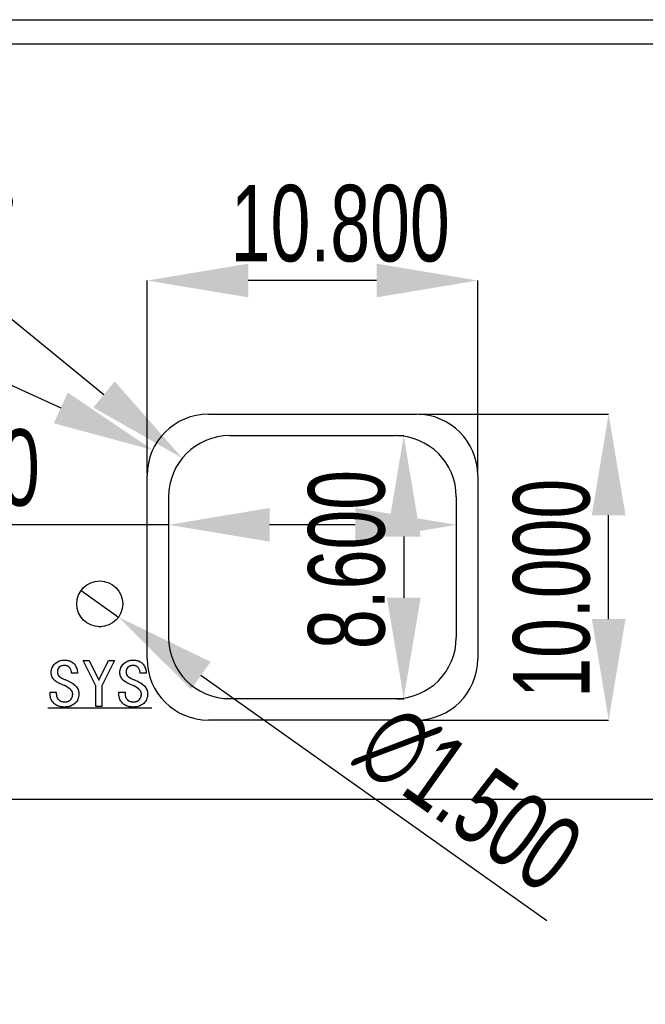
# Model space of a CAD drawing. Header units: millimetres. Extents: x 1648 to 1862, y 2200 to 2497.
# Tile 4 of 20: x 1728 to 1748, y 2264 to 2296. Entities that reach past the tile are written whole.
import ezdxf

# ---------------------------------------------------------------- set-up
doc = ezdxf.new("R2010")
doc.units = ezdxf.units.MM
doc.linetypes.add('CENTERX2', pattern=[20.32, 12.7, -2.54, 2.54, -2.54])
doc.styles.add('SLDTEXTSTYLE1', font='TXT', dxfattribs={"width": 0.7})
doc.dimstyles.new('SLDDIMSTYLE1', dxfattribs={"dimtxt": 2.5, "dimasz": 3.302, "dimexe": 0, "dimexo": 0.0625, "dimtad": 1, "dimdec": 3, "dimrnd": 1e-09, "dimzin": 4, "dimdsep": 46, "dimtxsty": 'SLDTEXTSTYLE1', "dimsah": 1, "dimcen": 0.09, "dimadec": 0, "dimazin": 1, "dimtfac": 1, "dimtdec": 3, "dimtofl": 0, "dimtmove": 0, "dimatfit": 3, "dimfxl": 1, "dimfrac": 2, "dimtolj": 1, "dimtzin": 12, "dimarcsym": 0})
doc.dimstyles.new('SLDDIMSTYLE12', dxfattribs={"dimtxt": 2.5, "dimasz": 3.302, "dimexe": 0, "dimexo": 0.0625, "dimtad": 1, "dimdec": 3, "dimrnd": 1e-09, "dimzin": 4, "dimdsep": 46, "dimtxsty": 'SLDTEXTSTYLE1', "dimblk1": 'NONE', "dimsah": 1, "dimcen": 0, "dimadec": 0, "dimazin": 1, "dimtfac": 1, "dimtdec": 3, "dimtmove": 0, "dimatfit": 3, "dimldrblk": 'NONE', "dimfxl": 1, "dimfrac": 2, "dimtolj": 1, "dimtzin": 12, "dimarcsym": 0})
doc.dimstyles.new('SLDDIMSTYLE2', dxfattribs={"dimtxt": 2.5, "dimasz": 3.302, "dimexe": 0, "dimexo": 0.0625, "dimtad": 1, "dimdec": 3, "dimrnd": 1e-09, "dimzin": 4, "dimdsep": 46, "dimtxsty": 'SLDTEXTSTYLE1', "dimsah": 1, "dimcen": 0.09, "dimadec": 0, "dimazin": 1, "dimtfac": 1, "dimtdec": 3, "dimtmove": 0, "dimatfit": 0, "dimfxl": 1, "dimfrac": 2, "dimtolj": 1, "dimtzin": 12, "dimarcsym": 0})
doc.dimstyles.new('SLDDIMSTYLE5', dxfattribs={"dimtxt": 2.5, "dimasz": 3.302, "dimexe": 0, "dimexo": 0.0625, "dimtad": 1, "dimdec": 3, "dimrnd": 1e-09, "dimzin": 4, "dimdsep": 46, "dimtxsty": 'SLDTEXTSTYLE1', "dimsah": 1, "dimcen": 0, "dimadec": 0, "dimazin": 1, "dimtfac": 1, "dimtdec": 3, "dimtofl": 0, "dimtmove": 0, "dimatfit": 3, "dimfxl": 1, "dimfrac": 2, "dimtolj": 1, "dimtzin": 12, "dimarcsym": 0})

# ---------------------------------------------------------------- blocks, each defined once
blk = doc.blocks.new('*D124')
at = {"color": 0, "linetype": 'Continuous', "lineweight": -2, "transparency": 16777216}
for p, q in [((1740.703, 2282.862), (1746.92, 2282.862)), ((1746.92, 2276.164), (1746.92, 2279.56)), ((1740.703, 2272.862), (1746.92, 2272.862))]:
    blk.add_line(p, q, dxfattribs=at)
at = {"color": 0, "linetype": 'Continuous', "transparency": 16777216}
for points in [[(1746.37, 2279.56), (1747.471, 2279.56), (1746.92, 2282.862)], [(1746.37, 2276.164), (1747.471, 2276.164), (1746.92, 2272.862)]]:
    blk.add_solid(points, dxfattribs=at)
at = {"layer": 'Defpoints', "color": 0, "linetype": 'Continuous', "transparency": 16777216}
for p in [(1740.641, 2282.862), (1746.92, 2282.862), (1740.641, 2272.862)]:
    blk.add_point(p, dxfattribs=at)
at = {"color": 0, "linetype": 'Continuous', "lineweight": 18, "transparency": 16777216, "insert": (1743.795, 2277.171), "char_height": 2.5, "attachment_point": 2, "rotation": 90, "style": 'SLDTEXTSTYLE1'}
blk.add_mtext('\\A1;10.000', dxfattribs=at)
blk = doc.blocks.new('*D125')
at = {"color": 0, "linetype": 'Continuous', "lineweight": -2, "transparency": 16777216}
for p, q in [((1731.841, 2280.925), (1731.841, 2287.234)), ((1739.339, 2287.234), (1735.143, 2287.234)), ((1742.641, 2280.925), (1742.641, 2287.234))]:
    blk.add_line(p, q, dxfattribs=at)
at = {"color": 0, "linetype": 'Continuous', "transparency": 16777216}
for points in [[(1735.143, 2287.785), (1735.143, 2286.684), (1731.841, 2287.234)], [(1739.339, 2287.785), (1739.339, 2286.684), (1742.641, 2287.234)]]:
    blk.add_solid(points, dxfattribs=at)
at = {"layer": 'Defpoints', "color": 0, "linetype": 'Continuous', "transparency": 16777216}
for p in [(1731.841, 2287.234), (1731.841, 2280.862), (1742.641, 2280.862)]:
    blk.add_point(p, dxfattribs=at)
at = {"color": 0, "linetype": 'Continuous', "lineweight": 18, "transparency": 16777216, "insert": (1738.149, 2290.359), "char_height": 2.5, "attachment_point": 2, "style": 'SLDTEXTSTYLE1'}
blk.add_mtext('\\A1;10.800', dxfattribs=at)
blk = doc.blocks.new('*D126')
at = {"color": 0, "linetype": 'Continuous', "lineweight": -2, "transparency": 16777216}
for p, q in [((1740.003, 2282.162), (1740.224, 2282.162)), ((1740.224, 2278.86), (1740.224, 2276.864)), ((1740.003, 2273.562), (1740.224, 2273.562))]:
    blk.add_line(p, q, dxfattribs=at)
at = {"color": 0, "linetype": 'Continuous', "transparency": 16777216}
for points in [[(1739.674, 2278.86), (1740.775, 2278.86), (1740.224, 2282.162)], [(1739.674, 2276.864), (1740.775, 2276.864), (1740.224, 2273.562)]]:
    blk.add_solid(points, dxfattribs=at)
at = {"layer": 'Defpoints', "color": 0, "linetype": 'Continuous', "transparency": 16777216}
for p in [(1739.941, 2282.162), (1739.941, 2273.562), (1740.224, 2273.562)]:
    blk.add_point(p, dxfattribs=at)
at = {"color": 0, "linetype": 'Continuous', "lineweight": 18, "transparency": 16777216, "insert": (1737.099, 2278.111), "char_height": 2.5, "attachment_point": 2, "rotation": 90, "style": 'SLDTEXTSTYLE1'}
blk.add_mtext('\\A1;8.600', dxfattribs=at)
blk = doc.blocks.new('*D127')
at = {"color": 0, "linetype": 'Continuous', "lineweight": -2, "transparency": 16777216}
for p, q in [((1732.541, 2280.1), (1732.541, 2279.246)), ((1741.941, 2280.1), (1741.941, 2279.246)), ((1732.541, 2279.246), (1721.572, 2279.246)), ((1738.639, 2279.246), (1735.843, 2279.246))]:
    blk.add_line(p, q, dxfattribs=at)
at = {"color": 0, "linetype": 'Continuous', "transparency": 16777216}
for points in [[(1735.843, 2279.797), (1735.843, 2278.696), (1732.541, 2279.246)], [(1738.639, 2279.797), (1738.639, 2278.696), (1741.941, 2279.246)]]:
    blk.add_solid(points, dxfattribs=at)
at = {"layer": 'Defpoints', "color": 0, "linetype": 'Continuous', "transparency": 16777216}
for p in [(1732.541, 2280.162), (1741.941, 2280.162), (1732.541, 2279.246)]:
    blk.add_point(p, dxfattribs=at)
at = {"color": 0, "linetype": 'Continuous', "lineweight": 18, "transparency": 16777216, "insert": (1725.405, 2282.371), "char_height": 2.5, "attachment_point": 2, "style": 'SLDTEXTSTYLE1'}
blk.add_mtext('\\A1;9.400', dxfattribs=at)
blk = doc.blocks.new('*D129')
at = {"color": 0, "linetype": 'Continuous', "lineweight": -2, "transparency": 16777216}
for p, q in [((1729.679, 2277.096), (1730.902, 2276.228)), ((1744.897, 2266.3), (1733.596, 2274.318))]:
    blk.add_line(p, q, dxfattribs=at)
at = {"color": 0, "linetype": 'Continuous', "transparency": 16777216}
blk.add_solid([(1733.914, 2274.767), (1733.277, 2273.869), (1730.902, 2276.228)], dxfattribs=at)
at = {"layer": 'Defpoints', "color": 0, "linetype": 'Continuous', "transparency": 16777216}
for p in [(1729.679, 2277.096), (1730.902, 2276.228)]:
    blk.add_point(p, dxfattribs=at)
at = {"color": 0, "linetype": 'Continuous', "lineweight": 18, "transparency": 16777216, "insert": (1740.011, 2273.598), "char_height": 2.5, "attachment_point": 1, "rotation": 324.6481, "style": 'SLDTEXTSTYLE1'}
blk.add_mtext('\\A1;∅1.500', dxfattribs=at)
blk = doc.blocks.new('_None')
blk = doc.blocks.new('*D130')
at = {"color": 0, "linetype": 'Continuous', "lineweight": -2, "transparency": 16777216}
blk.add_line((1711.774, 2290.957), (1729.019, 2283.068), dxfattribs=at)
at = {"color": 0, "linetype": 'Continuous', "transparency": 16777216}
blk.add_solid([(1729.248, 2283.568), (1728.79, 2282.567), (1732.022, 2281.694)], dxfattribs=at)
at = {"layer": 'Defpoints', "color": 0, "linetype": 'Continuous', "transparency": 16777216}
for p in [(1732.022, 2281.694), (1733.841, 2280.862)]:
    blk.add_point(p, dxfattribs=at)
at = {"color": 0, "linetype": 'Continuous', "lineweight": 18, "transparency": 16777216, "insert": (1713.642, 2293.539), "char_height": 2.5, "attachment_point": 1, "rotation": 335.4169, "style": 'SLDTEXTSTYLE1'}
blk.add_mtext('\\A1;R2.000', dxfattribs=at)
blk = doc.blocks.new('*D131')
at = {"color": 0, "linetype": 'Continuous', "lineweight": -2, "transparency": 16777216}
blk.add_line((1719.471, 2292.432), (1730.429, 2283.51), dxfattribs=at)
at = {"color": 0, "linetype": 'Continuous', "transparency": 16777216}
blk.add_solid([(1730.777, 2283.937), (1730.082, 2283.083), (1732.99, 2281.425)], dxfattribs=at)
at = {"layer": 'Defpoints', "color": 0, "linetype": 'Continuous', "transparency": 16777216}
for p in [(1732.99, 2281.425), (1734.541, 2280.162)]:
    blk.add_point(p, dxfattribs=at)
at = {"color": 0, "linetype": 'Continuous', "lineweight": 18, "transparency": 16777216, "insert": (1721.929, 2294.461), "char_height": 2.5, "attachment_point": 1, "rotation": 320.8466, "style": 'SLDTEXTSTYLE1'}
blk.add_mtext('\\A1;R2.000', dxfattribs=at)

msp = doc.modelspace()

# ---------------------------------------------------------------- linework, layer by layer
at = {"color": 0, "linetype": 'Continuous', "lineweight": 25}
for p, q in [((1662.2449, 2295.7622), (1749.845, 2295.7622)), ((1749.845, 2294.9622), (1662.2449, 2294.9622)), ((1733.8408, 2282.8622), (1740.6408, 2282.8622)), ((1734.5408, 2282.1622), (1739.9408, 2282.1622)), ((1731.8408, 2274.8622), (1731.8408, 2280.8622)), ((1742.6408, 2280.8622), (1742.6408, 2274.8622)), ((1732.5408, 2280.1622), (1732.5408, 2275.5622)), ((1741.9408, 2280.1622), (1741.9408, 2275.5622)), ((1729.7487, 2274.806), (1729.9504, 2274.806)), ((1730.161, 2273.9815), (1729.7487, 2274.806)), ((1729.9504, 2274.806), (1730.2574, 2274.1657)), ((1730.2662, 2274.1657), (1730.5732, 2274.806)), ((1730.775, 2274.806), (1730.3627, 2273.9815)), ((1730.5732, 2274.806), (1730.775, 2274.806)), ((1729.5645, 2274.3937), (1729.3627, 2274.3937)), ((1730.2574, 2274.1657), (1730.2662, 2274.1657)), ((1731.8101, 2274.3937), (1731.6083, 2274.3937)), ((1730.161, 2273.306), (1730.161, 2273.9815)), ((1730.3627, 2273.9815), (1730.3627, 2273.306)), ((1728.6697, 2273.7797), (1728.8715, 2273.7797)), ((1728.6697, 2273.7183), (1728.6697, 2273.7797)), ((1728.8715, 2273.7797), (1728.8715, 2273.7271)), ((1730.9153, 2273.7797), (1731.1171, 2273.7797)), ((1730.9153, 2273.7183), (1730.9153, 2273.7797)), ((1731.1171, 2273.7797), (1731.1171, 2273.7271)), ((1734.5408, 2273.5622), (1739.9408, 2273.5622)), ((1730.3627, 2273.306), (1730.161, 2273.306)), ((1740.6408, 2272.8622), (1733.8408, 2272.8622)), ((1749.845, 2270.2622), (1662.2449, 2270.2622))]:
    msp.add_line(p, q, dxfattribs=at)
at = {"color": 0, "linetype": 'CENTERX2'}
msp.add_line((1728.5908, 2273.2622), (1731.9908, 2273.2622), dxfattribs=at)
at = {"color": 0, "linetype": 'Continuous', "flags": 128}
for points in [[(1729.6083, 2273.7271), (1729.6064, 2273.678), (1729.6005, 2273.6316), (1729.5905, 2273.5874), (1729.5765, 2273.5461), (1729.5586, 2273.5074), (1729.5368, 2273.4714), (1729.5109, 2273.4376), (1729.481, 2273.4067), (1729.4478, 2273.3791), (1729.4118, 2273.3551), (1729.3728, 2273.3346), (1729.3309, 2273.318), (1729.286, 2273.305), (1729.2386, 2273.2959), (1729.1879, 2273.2904), (1729.1346, 2273.2885), (1729.1346, 2273.2885), (1729.0814, 2273.2904), (1729.031, 2273.2963), (1728.9839, 2273.3057), (1728.9394, 2273.3193), (1728.8981, 2273.3366), (1728.8601, 2273.3577), (1728.8247, 2273.3824), (1728.7925, 2273.4113), (1728.7636, 2273.4428), (1728.7389, 2273.4766), (1728.7178, 2273.512), (1728.7006, 2273.5494), (1728.6869, 2273.5887), (1728.6775, 2273.6299), (1728.6717, 2273.6731), (1728.6697, 2273.7183), (1728.6697, 2273.7183), (1728.6697, 2273.7797), (1728.6697, 2273.7797), (1728.8715, 2273.7797), (1728.8715, 2273.7797), (1728.8715, 2273.7271), (1728.8715, 2273.7271), (1728.8728, 2273.6952), (1728.8764, 2273.665), (1728.8825, 2273.6371), (1728.8913, 2273.6108), (1728.9023, 2273.5867), (1728.916, 2273.5643), (1728.9319, 2273.5438), (1728.9504, 2273.5253), (1728.9917, 2273.4948), (1729.0359, 2273.4727), (1729.0836, 2273.4597), (1729.1346, 2273.4551), (1729.1346, 2273.4551), (1729.1684, 2273.4564), (1729.2003, 2273.4597), (1729.2295, 2273.4655), (1729.2565, 2273.4737), (1729.2808, 2273.4841), (1729.3033, 2273.4971), (1729.3231, 2273.512), (1729.3406, 2273.5295), (1729.3695, 2273.5689), (1729.39, 2273.6121), (1729.4023, 2273.6588), (1729.4066, 2273.7095), (1729.4066, 2273.7095), (1729.4053, 2273.7313), (1729.4017, 2273.7524), (1729.3955, 2273.7735), (1729.3867, 2273.794), (1729.3757, 2273.8138), (1729.3621, 2273.8336), (1729.3461, 2273.8528), (1729.3276, 2273.8716), (1729.2838, 2273.908), (1729.2311, 2273.9431), (1729.1697, 2273.9763), (1729.0995, 2274.0078), (1729.0995, 2274.0078), (1729.0489, 2274.0279), (1729.0018, 2274.0484), (1728.9582, 2274.0695), (1728.9186, 2274.0913), (1728.8825, 2274.1134), (1728.8504, 2274.1361), (1728.8218, 2274.1595), (1728.7968, 2274.1832), (1728.7753, 2274.2079), (1728.7565, 2274.2336), (1728.7409, 2274.2605), (1728.7279, 2274.2885), (1728.7178, 2274.3174), (1728.7107, 2274.3476), (1728.7061, 2274.3788), (1728.7048, 2274.4113), (1728.7048, 2274.4113), (1728.7068, 2274.4561), (1728.7126, 2274.499), (1728.7227, 2274.5396), (1728.7366, 2274.578), (1728.7545, 2274.614), (1728.7763, 2274.6481), (1728.802, 2274.68), (1728.8318, 2274.7095), (1728.8643, 2274.7362), (1728.8984, 2274.7596), (1728.9342, 2274.7791), (1728.9712, 2274.795), (1729.0099, 2274.8076), (1729.0498, 2274.8164), (1729.0914, 2274.8219), (1729.1346, 2274.8236), (1729.1346, 2274.8236), (1729.1895, 2274.8213), (1729.2409, 2274.8151), (1729.2877, 2274.8044), (1729.3309, 2274.7895), (1729.3699, 2274.7703), (1729.4053, 2274.7469), (1729.4361, 2274.7193), (1729.4634, 2274.6874), (1729.4871, 2274.653), (1729.5076, 2274.6182), (1729.5251, 2274.5825), (1729.5391, 2274.5461), (1729.5502, 2274.5091), (1729.5583, 2274.4714), (1729.5628, 2274.4327), (1729.5645, 2274.3937), (1729.5645, 2274.3937), (1729.3627, 2274.3937), (1729.3627, 2274.3937), (1729.3627, 2274.4408), (1729.3539, 2274.486), (1729.3364, 2274.5286), (1729.3101, 2274.5692), (1729.2938, 2274.5877), (1729.276, 2274.6036), (1729.2565, 2274.6173), (1729.2357, 2274.6283), (1729.2126, 2274.6371), (1729.1882, 2274.6433), (1729.1623, 2274.6468), (1729.1346, 2274.6481), (1729.1346, 2274.6481), (1729.0846, 2274.6446), (1729.0404, 2274.6338), (1729.0014, 2274.616), (1728.968, 2274.5909), (1728.941, 2274.5601), (1728.9218, 2274.5243), (1728.9105, 2274.4834), (1728.9066, 2274.4376), (1728.9066, 2274.4376), (1728.9095, 2274.3996), (1728.9186, 2274.3642), (1728.9335, 2274.3314), (1728.9546, 2274.3015), (1728.9693, 2274.2869), (1728.9884, 2274.2716), (1729.0125, 2274.2557), (1729.0414, 2274.2391), (1729.0752, 2274.2219), (1729.1135, 2274.2037), (1729.1567, 2274.1852), (1729.2048, 2274.1657), (1729.2048, 2274.1657), (1729.2516, 2274.1455), (1729.2958, 2274.1244), (1729.3374, 2274.102), (1729.376, 2274.0789), (1729.4118, 2274.0549), (1729.4449, 2274.0299), (1729.4754, 2274.0039), (1729.5031, 2273.9769), (1729.5277, 2273.949), (1729.5492, 2273.9204), (1729.5671, 2273.8905), (1729.582, 2273.8596), (1729.5934, 2273.8281), (1729.6018, 2273.7953), (1729.6067, 2273.7618), (1729.6083, 2273.7271)], [(1730.7749, 2274.806), (1730.3627, 2273.9815), (1730.3627, 2273.9815), (1730.3627, 2273.306), (1730.3627, 2273.306), (1730.161, 2273.306), (1730.161, 2273.306), (1730.161, 2273.9815), (1730.161, 2273.9815), (1729.7487, 2274.806), (1729.7487, 2274.806), (1729.9504, 2274.806), (1729.9504, 2274.806), (1730.2574, 2274.1657), (1730.2574, 2274.1657), (1730.2662, 2274.1657), (1730.2662, 2274.1657), (1730.5732, 2274.806), (1730.5732, 2274.806), (1730.775, 2274.806)], [(1731.8539, 2273.7271), (1731.852, 2273.678), (1731.8461, 2273.6316), (1731.8361, 2273.5874), (1731.8221, 2273.5461), (1731.8042, 2273.5074), (1731.7825, 2273.4714), (1731.7565, 2273.4376), (1731.7266, 2273.4067), (1731.6934, 2273.3791), (1731.6574, 2273.3551), (1731.6184, 2273.3346), (1731.5765, 2273.318), (1731.5316, 2273.305), (1731.4842, 2273.2959), (1731.4335, 2273.2904), (1731.3802, 2273.2885), (1731.3802, 2273.2885), (1731.327, 2273.2904), (1731.2766, 2273.2963), (1731.2295, 2273.3057), (1731.185, 2273.3193), (1731.1437, 2273.3366), (1731.1057, 2273.3577), (1731.0703, 2273.3824), (1731.0381, 2273.4113), (1731.0092, 2273.4428), (1730.9845, 2273.4766), (1730.9634, 2273.512), (1730.9462, 2273.5494), (1730.9326, 2273.5887), (1730.9231, 2273.6299), (1730.9173, 2273.6731), (1730.9153, 2273.7183), (1730.9153, 2273.7183), (1730.9153, 2273.7797), (1730.9153, 2273.7797), (1731.1171, 2273.7797), (1731.1171, 2273.7797), (1731.1171, 2273.7271), (1731.1171, 2273.7271), (1731.1184, 2273.6952), (1731.122, 2273.665), (1731.1281, 2273.6371), (1731.1369, 2273.6108), (1731.148, 2273.5867), (1731.1616, 2273.5643), (1731.1775, 2273.5438), (1731.196, 2273.5253), (1731.2373, 2273.4948), (1731.2815, 2273.4727), (1731.3292, 2273.4597), (1731.3802, 2273.4551), (1731.3802, 2273.4551), (1731.414, 2273.4564), (1731.4459, 2273.4597), (1731.4751, 2273.4655), (1731.5021, 2273.4737), (1731.5264, 2273.4841), (1731.5489, 2273.4971), (1731.5687, 2273.512), (1731.5862, 2273.5295), (1731.6151, 2273.5689), (1731.6356, 2273.6121), (1731.648, 2273.6588), (1731.6522, 2273.7095), (1731.6522, 2273.7095), (1731.6509, 2273.7313), (1731.6473, 2273.7524), (1731.6411, 2273.7735), (1731.6324, 2273.794), (1731.6213, 2273.8138), (1731.6077, 2273.8336), (1731.5918, 2273.8528), (1731.5732, 2273.8716), (1731.5294, 2273.908), (1731.4767, 2273.9431), (1731.4153, 2273.9763), (1731.3452, 2274.0078), (1731.3452, 2274.0078), (1731.2945, 2274.0279), (1731.2474, 2274.0484), (1731.2038, 2274.0695), (1731.1642, 2274.0913), (1731.1281, 2274.1134), (1731.096, 2274.1361), (1731.0674, 2274.1595), (1731.0424, 2274.1832), (1731.0209, 2274.2079), (1731.0021, 2274.2336), (1730.9865, 2274.2605), (1730.9735, 2274.2885), (1730.9634, 2274.3174), (1730.9563, 2274.3476), (1730.9517, 2274.3788), (1730.9504, 2274.4113), (1730.9504, 2274.4113), (1730.9524, 2274.4561), (1730.9582, 2274.499), (1730.9683, 2274.5396), (1730.9823, 2274.578), (1731.0001, 2274.614), (1731.0219, 2274.6481), (1731.0476, 2274.68), (1731.0775, 2274.7095), (1731.1099, 2274.7362), (1731.1441, 2274.7596), (1731.1798, 2274.7791), (1731.2168, 2274.795), (1731.2555, 2274.8076), (1731.2955, 2274.8164), (1731.337, 2274.8219), (1731.3802, 2274.8236), (1731.3802, 2274.8236), (1731.4352, 2274.8213), (1731.4865, 2274.8151), (1731.5333, 2274.8044), (1731.5765, 2274.7895), (1731.6155, 2274.7703), (1731.6509, 2274.7469), (1731.6817, 2274.7193), (1731.709, 2274.6874), (1731.7328, 2274.653), (1731.7532, 2274.6182), (1731.7708, 2274.5825), (1731.7847, 2274.5461), (1731.7958, 2274.5091), (1731.8039, 2274.4714), (1731.8084, 2274.4327), (1731.8101, 2274.3937), (1731.8101, 2274.3937), (1731.6083, 2274.3937), (1731.6083, 2274.3937), (1731.6083, 2274.4408), (1731.5995, 2274.486), (1731.582, 2274.5286), (1731.5557, 2274.5692), (1731.5394, 2274.5877), (1731.5216, 2274.6036), (1731.5021, 2274.6173), (1731.4813, 2274.6283), (1731.4582, 2274.6371), (1731.4339, 2274.6433), (1731.4079, 2274.6468), (1731.3802, 2274.6481), (1731.3802, 2274.6481), (1731.3302, 2274.6446), (1731.286, 2274.6338), (1731.247, 2274.616), (1731.2136, 2274.5909), (1731.1866, 2274.5601), (1731.1674, 2274.5243), (1731.1561, 2274.4834), (1731.1522, 2274.4376), (1731.1522, 2274.4376), (1731.1551, 2274.3996), (1731.1642, 2274.3642), (1731.1791, 2274.3314), (1731.2003, 2274.3015), (1731.2149, 2274.2869), (1731.2341, 2274.2716), (1731.2581, 2274.2557), (1731.287, 2274.2391), (1731.3208, 2274.2219), (1731.3591, 2274.2037), (1731.4023, 2274.1852), (1731.4504, 2274.1657), (1731.4504, 2274.1657), (1731.4972, 2274.1455), (1731.5414, 2274.1244), (1731.583, 2274.102), (1731.6216, 2274.0789), (1731.6574, 2274.0549), (1731.6905, 2274.0299), (1731.7211, 2274.0039), (1731.7487, 2273.9769), (1731.7734, 2273.949), (1731.7948, 2273.9204), (1731.8127, 2273.8905), (1731.8276, 2273.8596), (1731.839, 2273.8281), (1731.8474, 2273.7953), (1731.8523, 2273.7618), (1731.8539, 2273.7271)]]:
    msp.add_lwpolyline(points, dxfattribs=at)
at = {"color": 0, "linetype": 'Continuous', "lineweight": 25}
msp.add_circle((1730.2908, 2276.6622), 0.75, dxfattribs=at)
for centre, start, end in [((1733.8408, 2280.8622), 90, 180), ((1740.6408, 2280.8622), 0, 90), ((1734.5408, 2280.1622), 90, 180), ((1739.9408, 2280.1622), 0, 90), ((1734.5408, 2275.5622), 180, 270), ((1739.9408, 2275.5622), 270, 0), ((1733.8408, 2274.8622), 180, 270), ((1740.6408, 2274.8622), 270, 0)]:
    msp.add_arc(centre, 2, start, end, dxfattribs=at)
for points, knots in [([(1728.7048, 2274.4113), (1728.7052, 2274.4262), (1728.7059, 2274.4556), (1728.7118, 2274.4987), (1728.7219, 2274.5395), (1728.7359, 2274.5781), (1728.7539, 2274.6144), (1728.7758, 2274.6487), (1728.8016, 2274.6808), (1728.8314, 2274.71), (1728.8638, 2274.7365), (1728.8979, 2274.7601), (1728.9338, 2274.7796), (1728.9711, 2274.7955), (1729.0098, 2274.8084), (1729.0501, 2274.8169), (1729.0918, 2274.8229), (1729.1202, 2274.8233), (1729.1346, 2274.8236)], [0, 0, 0, 0, 0.0674189, 0.1324419, 0.1953004, 0.2565988, 0.3170619, 0.377855, 0.4392932, 0.5024522, 0.5655716, 0.6277115, 0.688868, 0.7494314, 0.8105528, 0.8720162, 0.9350393, 1, 1, 1, 1]), ([(1729.1346, 2274.8236), (1729.153, 2274.8231), (1729.1885, 2274.8222), (1729.2398, 2274.8162), (1729.2871, 2274.8054), (1729.3305, 2274.7906), (1729.37, 2274.7712), (1729.4057, 2274.748), (1729.4369, 2274.7198), (1729.464, 2274.6879), (1729.4872, 2274.6536), (1729.508, 2274.6186), (1729.5256, 2274.583), (1729.5395, 2274.5464), (1729.5506, 2274.5092), (1729.559, 2274.4714), (1729.5634, 2274.4327), (1729.5641, 2274.4067), (1729.5645, 2274.3937)], [0, 0, 0, 0, 0.08014129, 0.15554143, 0.22553765, 0.292216, 0.35557281, 0.4174671, 0.47786531, 0.53902073, 0.60000153, 0.65883324, 0.7168929, 0.77373539, 0.83009998, 0.886323, 0.94309436, 1, 1, 1, 1]), ([(1730.9504, 2274.4113), (1730.9508, 2274.4262), (1730.9515, 2274.4556), (1730.9574, 2274.4987), (1730.9675, 2274.5395), (1730.9815, 2274.5781), (1730.9995, 2274.6144), (1731.0214, 2274.6487), (1731.0472, 2274.6808), (1731.077, 2274.71), (1731.1094, 2274.7365), (1731.1435, 2274.7601), (1731.1794, 2274.7796), (1731.2167, 2274.7955), (1731.2554, 2274.8084), (1731.2957, 2274.8169), (1731.3374, 2274.8229), (1731.3658, 2274.8233), (1731.3802, 2274.8236)], [0, 0, 0, 0, 0.0674189, 0.1324419, 0.1953004, 0.2565988, 0.3170619, 0.377855, 0.4392932, 0.5024522, 0.5655716, 0.6277115, 0.688868, 0.7494314, 0.8105528, 0.8720162, 0.9350393, 1, 1, 1, 1]), ([(1731.3802, 2274.8236), (1731.3986, 2274.8231), (1731.4341, 2274.8222), (1731.4854, 2274.8162), (1731.5328, 2274.8054), (1731.5762, 2274.7906), (1731.6156, 2274.7712), (1731.6513, 2274.748), (1731.6825, 2274.7198), (1731.7096, 2274.6879), (1731.7328, 2274.6536), (1731.7536, 2274.6186), (1731.7712, 2274.583), (1731.7851, 2274.5464), (1731.7962, 2274.5092), (1731.8046, 2274.4714), (1731.809, 2274.4327), (1731.8097, 2274.4067), (1731.8101, 2274.3937)], [0, 0, 0, 0, 0.08014129, 0.15554143, 0.22553765, 0.292216, 0.35557281, 0.4174671, 0.47786531, 0.53902073, 0.60000153, 0.65883324, 0.7168929, 0.77373539, 0.83009998, 0.886323, 0.94309436, 1, 1, 1, 1]), ([(1729.1346, 2274.6481), (1729.1179, 2274.6475), (1729.086, 2274.6464), (1729.0408, 2274.6354), (1729.001, 2274.6175), (1728.9672, 2274.5922), (1728.9398, 2274.5611), (1728.9202, 2274.5243), (1728.9086, 2274.4825), (1728.9073, 2274.4529), (1728.9066, 2274.4376)], [0, 0, 0, 0, 0.1431948, 0.2729914, 0.3954215, 0.5146947, 0.6316962, 0.747467, 0.8687535, 1, 1, 1, 1]), ([(1729.3627, 2274.3937), (1729.3633, 2274.4095), (1729.3646, 2274.4406), (1729.3554, 2274.4865), (1729.3373, 2274.5299), (1729.3156, 2274.5634), (1729.2944, 2274.5879), (1729.2763, 2274.6039), (1729.2568, 2274.6176), (1729.2355, 2274.6289), (1729.2126, 2274.6376), (1729.188, 2274.6438), (1729.1618, 2274.6473), (1729.1439, 2274.6479), (1729.1346, 2274.6481)], [0, 0, 0, 0, 0.121684, 0.2405131, 0.3594221, 0.4844206, 0.5480506, 0.6098672, 0.6713297, 0.7321471, 0.7958931, 0.8608214, 0.9285891, 1, 1, 1, 1]), ([(1731.3802, 2274.6481), (1731.3635, 2274.6475), (1731.3316, 2274.6464), (1731.2864, 2274.6354), (1731.2466, 2274.6175), (1731.2128, 2274.5922), (1731.1854, 2274.5611), (1731.1658, 2274.5243), (1731.1543, 2274.4825), (1731.1529, 2274.4529), (1731.1522, 2274.4376)], [0, 0, 0, 0, 0.1431948, 0.2729914, 0.3954215, 0.5146947, 0.6316962, 0.747467, 0.8687535, 1, 1, 1, 1]), ([(1731.6083, 2274.3937), (1731.609, 2274.4095), (1731.6102, 2274.4406), (1731.601, 2274.4865), (1731.5829, 2274.5299), (1731.5612, 2274.5634), (1731.54, 2274.5879), (1731.5219, 2274.6039), (1731.5024, 2274.6176), (1731.4812, 2274.6289), (1731.4582, 2274.6376), (1731.4336, 2274.6438), (1731.4074, 2274.6473), (1731.3895, 2274.6479), (1731.3802, 2274.6481)], [0, 0, 0, 0, 0.121684, 0.2405131, 0.3594221, 0.4844206, 0.5480506, 0.6098672, 0.6713297, 0.7321471, 0.7958931, 0.8608214, 0.9285891, 1, 1, 1, 1]), ([(1729.0995, 2274.0078), (1729.0826, 2274.0144), (1729.0497, 2274.0272), (1729.0025, 2274.0477), (1728.959, 2274.0686), (1728.9193, 2274.0905), (1728.8831, 2274.1124), (1728.8507, 2274.1352), (1728.8221, 2274.1587), (1728.7967, 2274.1823), (1728.7752, 2274.2075), (1728.756, 2274.233), (1728.7406, 2274.2603), (1728.7274, 2274.2882), (1728.7172, 2274.3174), (1728.7103, 2274.3477), (1728.7053, 2274.3791), (1728.705, 2274.4004), (1728.7048, 2274.4113)], [0, 0, 0, 0, 0.0901743, 0.1750982, 0.2551005, 0.3298677, 0.3997927, 0.4649234, 0.5260004, 0.5829962, 0.6370666, 0.6897121, 0.7412161, 0.7921652, 0.8427905, 0.8941261, 0.94624, 1, 1, 1, 1]), ([(1728.9066, 2274.4376), (1728.9071, 2274.4249), (1728.908, 2274.3999), (1728.9176, 2274.364), (1728.9326, 2274.3307), (1728.9505, 2274.3049), (1728.9699, 2274.2857), (1728.9894, 2274.2704), (1729.0136, 2274.2546), (1729.0426, 2274.2381), (1729.0765, 2274.2211), (1729.1148, 2274.2027), (1729.1582, 2274.1844), (1729.1888, 2274.1721), (1729.2048, 2274.1657)], [0, 0, 0, 0, 0.0878564, 0.172114, 0.255206, 0.3395434, 0.3871902, 0.4436661, 0.5101148, 0.5869139, 0.6743065, 0.7720968, 0.8804332, 1, 1, 1, 1]), ([(1729.2048, 2274.1657), (1729.2205, 2274.1591), (1729.2511, 2274.1461), (1729.2955, 2274.125), (1729.3369, 2274.1026), (1729.3757, 2274.0796), (1729.4116, 2274.0555), (1729.4448, 2274.0305), (1729.4754, 2274.0046), (1729.5031, 2273.9776), (1729.5278, 2273.9497), (1729.5496, 2273.921), (1729.5673, 2273.8908), (1729.5825, 2273.8601), (1729.5939, 2273.8281), (1729.6024, 2273.7955), (1729.6074, 2273.7616), (1729.608, 2273.7387), (1729.6083, 2273.7271)], [0, 0, 0, 0, 0.0803903, 0.1576809, 0.2322428, 0.3032964, 0.3712751, 0.436806, 0.5000979, 0.5610149, 0.6198638, 0.6762673, 0.7312282, 0.7853503, 0.8382267, 0.8917037, 0.945075, 1, 1, 1, 1]), ([(1731.3452, 2274.0078), (1731.3282, 2274.0144), (1731.2953, 2274.0272), (1731.2481, 2274.0477), (1731.2046, 2274.0686), (1731.1649, 2274.0905), (1731.1287, 2274.1124), (1731.0963, 2274.1352), (1731.0678, 2274.1587), (1731.0423, 2274.1823), (1731.0208, 2274.2075), (1731.0016, 2274.233), (1730.9862, 2274.2603), (1730.973, 2274.2882), (1730.9628, 2274.3174), (1730.9559, 2274.3477), (1730.951, 2274.3791), (1730.9506, 2274.4004), (1730.9504, 2274.4113)], [0, 0, 0, 0, 0.0901743, 0.1750982, 0.2551005, 0.3298677, 0.3997927, 0.4649234, 0.5260004, 0.5829962, 0.6370666, 0.6897121, 0.7412161, 0.7921652, 0.8427905, 0.8941261, 0.94624, 1, 1, 1, 1]), ([(1731.1522, 2274.4376), (1731.1527, 2274.4249), (1731.1537, 2274.3999), (1731.1632, 2274.364), (1731.1783, 2274.3307), (1731.1961, 2274.3049), (1731.2156, 2274.2857), (1731.235, 2274.2704), (1731.2592, 2274.2546), (1731.2882, 2274.2381), (1731.3221, 2274.2211), (1731.3604, 2274.2027), (1731.4038, 2274.1844), (1731.4344, 2274.1721), (1731.4504, 2274.1657)], [0, 0, 0, 0, 0.0878564, 0.172114, 0.255206, 0.3395434, 0.3871902, 0.4436661, 0.5101148, 0.5869139, 0.6743065, 0.7720968, 0.8804332, 1, 1, 1, 1]), ([(1731.4504, 2274.1657), (1731.4661, 2274.1591), (1731.4968, 2274.1461), (1731.5411, 2274.125), (1731.5825, 2274.1026), (1731.6213, 2274.0796), (1731.6572, 2274.0555), (1731.6904, 2274.0305), (1731.721, 2274.0046), (1731.7487, 2273.9776), (1731.7734, 2273.9497), (1731.7952, 2273.921), (1731.813, 2273.8908), (1731.8281, 2273.8601), (1731.8364, 2273.8368), (1731.8402, 2273.8241), (1731.8408, 2273.8221)], [0, 0, 0, 0, 0.08039034, 0.15768094, 0.2322428, 0.30329641, 0.37127513, 0.436806, 0.50009794, 0.56101486, 0.61986382, 0.67626726, 0.73122819, 0.78535034, 0.83822666, 0.84805638, 0.84805638, 0.84805638, 0.84805638]), ([(1729.4066, 2273.7095), (1729.4063, 2273.7168), (1729.4058, 2273.7312), (1729.402, 2273.7527), (1729.3959, 2273.7738), (1729.387, 2273.7943), (1729.3758, 2273.8144), (1729.3622, 2273.8341), (1729.3461, 2273.8534), (1729.3206, 2273.8791), (1729.2826, 2273.9101), (1729.2298, 2273.9451), (1729.168, 2273.9782), (1729.1231, 2273.9976), (1729.0995, 2274.0078)], [0, 0, 0, 0, 0.0481876, 0.09551719, 0.14413607, 0.19334506, 0.24348274, 0.29665391, 0.35171571, 0.41009882, 0.53603328, 0.67581595, 0.83000591, 1, 1, 1, 1]), ([(1731.6522, 2273.7095), (1731.6519, 2273.7168), (1731.6514, 2273.7312), (1731.6477, 2273.7527), (1731.6415, 2273.7738), (1731.6326, 2273.7943), (1731.6214, 2273.8144), (1731.6078, 2273.8341), (1731.5917, 2273.8534), (1731.5663, 2273.8791), (1731.5283, 2273.9101), (1731.4754, 2273.9451), (1731.4136, 2273.9782), (1731.3687, 2273.9976), (1731.3452, 2274.0078)], [0, 0, 0, 0, 0.0481876, 0.09551719, 0.14413607, 0.19334506, 0.24348274, 0.29665391, 0.35171571, 0.41009882, 0.53603328, 0.67581595, 0.83000591, 1, 1, 1, 1]), ([(1729.1346, 2273.2885), (1729.1169, 2273.2888), (1729.0822, 2273.2895), (1729.0318, 2273.2956), (1728.9842, 2273.3047), (1728.9397, 2273.3185), (1728.8981, 2273.3356), (1728.8599, 2273.3571), (1728.824, 2273.3816), (1728.7923, 2273.4108), (1728.7631, 2273.442), (1728.7386, 2273.4761), (1728.7171, 2273.5116), (1728.7, 2273.5493), (1728.686, 2273.5887), (1728.6769, 2273.6303), (1728.6708, 2273.6736), (1728.6701, 2273.7032), (1728.6697, 2273.7183)], [0, 0, 0, 0, 0.0747837, 0.1458908, 0.2132748, 0.2785726, 0.341283, 0.4022744, 0.4628267, 0.5234904, 0.5834794, 0.6421772, 0.7000089, 0.7577112, 0.8160773, 0.87544, 0.9365997, 1, 1, 1, 1]), ([(1728.8715, 2273.7271), (1728.8717, 2273.7165), (1728.8723, 2273.6957), (1728.8758, 2273.6655), (1728.882, 2273.6372), (1728.8907, 2273.611), (1728.9018, 2273.5865), (1728.9155, 2273.5641), (1728.9315, 2273.5434), (1728.9561, 2273.5191), (1728.9904, 2273.494), (1729.0353, 2273.4711), (1729.084, 2273.4578), (1729.1176, 2273.456), (1729.1346, 2273.4551)], [0, 0, 0, 0, 0.0749948, 0.1465997, 0.2139424, 0.2792265, 0.3414946, 0.4032583, 0.4642841, 0.5259199, 0.6467316, 0.7629935, 0.879479, 1, 1, 1, 1]), ([(1729.6083, 2273.7271), (1729.608, 2273.7107), (1729.6073, 2273.6787), (1729.6013, 2273.6319), (1729.5913, 2273.5877), (1729.5773, 2273.5461), (1729.5594, 2273.5072), (1729.5374, 2273.4708), (1729.5114, 2273.437), (1729.4814, 2273.4061), (1729.4482, 2273.3784), (1729.4119, 2273.3543), (1729.3728, 2273.3337), (1729.3306, 2273.3172), (1729.2857, 2273.3042), (1729.2378, 2273.2952), (1729.1872, 2273.2896), (1729.1524, 2273.2889), (1729.1346, 2273.2885)], [0, 0, 0, 0, 0.06725901, 0.13140662, 0.19348908, 0.25316534, 0.31151231, 0.36921749, 0.42761536, 0.48647444, 0.54556862, 0.60494372, 0.66526544, 0.72700393, 0.79095206, 0.85711687, 0.92695925, 1, 1, 1, 1]), ([(1729.1346, 2273.4551), (1729.1459, 2273.4554), (1729.1678, 2273.456), (1729.1996, 2273.4591), (1729.2291, 2273.465), (1729.2561, 2273.473), (1729.2809, 2273.4835), (1729.3032, 2273.4965), (1729.3235, 2273.5115), (1729.3465, 2273.535), (1729.3707, 2273.5678), (1729.3914, 2273.6117), (1729.4043, 2273.6594), (1729.4058, 2273.6926), (1729.4066, 2273.7095)], [0, 0, 0, 0, 0.080185, 0.1560802, 0.2267929, 0.2935772, 0.3564, 0.4178471, 0.4767089, 0.5355455, 0.6512706, 0.7646536, 0.8793948, 1, 1, 1, 1]), ([(1731.3802, 2273.2885), (1731.3625, 2273.2888), (1731.3278, 2273.2895), (1731.2774, 2273.2956), (1731.2298, 2273.3047), (1731.1853, 2273.3185), (1731.1437, 2273.3356), (1731.1055, 2273.3571), (1731.0696, 2273.3816), (1731.0379, 2273.4108), (1731.0087, 2273.442), (1730.9842, 2273.4761), (1730.9627, 2273.5116), (1730.9456, 2273.5493), (1730.9317, 2273.5887), (1730.9225, 2273.6303), (1730.9164, 2273.6736), (1730.9157, 2273.7032), (1730.9153, 2273.7183)], [0, 0, 0, 0, 0.0747837, 0.1458908, 0.2132748, 0.2785726, 0.341283, 0.4022744, 0.4628267, 0.5234904, 0.5834794, 0.6421772, 0.7000089, 0.7577112, 0.8160773, 0.87544, 0.9365997, 1, 1, 1, 1]), ([(1731.1171, 2273.7271), (1731.1174, 2273.7165), (1731.1179, 2273.6957), (1731.1214, 2273.6655), (1731.1276, 2273.6372), (1731.1363, 2273.611), (1731.1475, 2273.5865), (1731.1612, 2273.5641), (1731.1771, 2273.5434), (1731.2017, 2273.5191), (1731.236, 2273.494), (1731.2809, 2273.4711), (1731.3296, 2273.4578), (1731.3632, 2273.456), (1731.3802, 2273.4551)], [0, 0, 0, 0, 0.0749948, 0.1465997, 0.2139424, 0.2792265, 0.3414946, 0.4032583, 0.4642841, 0.5259199, 0.6467316, 0.7629935, 0.879479, 1, 1, 1, 1]), ([(1731.8539, 2273.7271), (1731.8536, 2273.7107), (1731.8529, 2273.6787), (1731.847, 2273.6319), (1731.837, 2273.5877), (1731.8229, 2273.5461), (1731.805, 2273.5072), (1731.783, 2273.4708), (1731.757, 2273.437), (1731.727, 2273.4061), (1731.6939, 2273.3784), (1731.6576, 2273.3543), (1731.6184, 2273.3337), (1731.5762, 2273.3172), (1731.5313, 2273.3042), (1731.4834, 2273.2952), (1731.4328, 2273.2896), (1731.398, 2273.2889), (1731.3802, 2273.2885)], [0, 0, 0, 0, 0.06725901, 0.13140662, 0.19348908, 0.25316534, 0.31151231, 0.36921749, 0.42761536, 0.48647444, 0.54556862, 0.60494372, 0.66526544, 0.72700393, 0.79095206, 0.85711687, 0.92695925, 1, 1, 1, 1]), ([(1731.3802, 2273.4551), (1731.3915, 2273.4554), (1731.4135, 2273.456), (1731.4452, 2273.4591), (1731.4747, 2273.465), (1731.5017, 2273.473), (1731.5265, 2273.4835), (1731.5488, 2273.4965), (1731.5691, 2273.5115), (1731.5921, 2273.535), (1731.6164, 2273.5678), (1731.637, 2273.6117), (1731.6499, 2273.6594), (1731.6514, 2273.6926), (1731.6522, 2273.7095)], [0, 0, 0, 0, 0.080185, 0.1560802, 0.2267929, 0.2935772, 0.3564, 0.4178471, 0.4767089, 0.5355455, 0.6512706, 0.7646536, 0.8793948, 1, 1, 1, 1])]:
    msp.add_open_spline(points, degree=3, knots=knots, dxfattribs=at)
msp.add_open_spline([(1731.8408, 2273.8221), (1731.8499, 2273.7909), (1731.8531, 2273.7591), (1731.8539, 2273.7271)], degree=3, dxfattribs=at)
at = {"color": 0, "linetype": 'Continuous'}
msp.add_point((1730.2908, 2275.9122), dxfattribs=at)

# ---------------------------------------------------------------- dimensions: what is measured, and where the dimension line sits
at = {"color": 0, "linetype": 'Continuous', "lineweight": 18}
for center, mpoint, picture, middle in [((1734.5408, 2280.1622), (1732.9899, 2281.425), '*D131', (1723.0091, 2289.5516)), ((1733.8408, 2280.8622), (1732.0221, 2281.6942), '*D130', (1715.923, 2289.0592))]:
    dim = msp.add_radius_dim(center=center, mpoint=mpoint, dimstyle='SLDDIMSTYLE5', dxfattribs=at)
    dim.commit()
    dim.dimension.update_dxf_attribs({"geometry": picture, "text_midpoint": middle, "dimtype": 164})
for base, p1, p2, dimstyle, picture, middle in [((1731.8408, 2287.2344), (1742.6408, 2280.8622), (1731.8408, 2280.8622), 'SLDDIMSTYLE2', '*D125', (1738.149, 2287.2344)), ((1732.5408, 2279.2462), (1741.9408, 2280.1622), (1732.5408, 2280.1622), 'SLDDIMSTYLE1', '*D127', (1725.4054, 2279.2462))]:
    dim = msp.add_linear_dim(base=base, p1=p1, p2=p2, dimstyle=dimstyle, dxfattribs=at)
    dim.commit()
    dim.dimension.update_dxf_attribs({"geometry": picture, "text_midpoint": middle, "dimtype": 160})
for base, p1, p2, picture, middle in [((1746.9204, 2282.8622), (1740.6408, 2272.8622), (1740.6408, 2282.8622), '*D124', (1746.9204, 2277.1708)), ((1740.2244, 2273.5622), (1739.9408, 2282.1622), (1739.9408, 2273.5622), '*D126', (1740.2244, 2278.1106))]:
    dim = msp.add_linear_dim(base=base, p1=p1, p2=p2, angle=90, dimstyle='SLDDIMSTYLE2', dxfattribs=at)
    dim.commit()
    dim.dimension.update_dxf_attribs({"geometry": picture, "text_midpoint": middle, "dimtype": 160})
dim = msp.add_diameter_dim_2p(p1=(1729.6791, 2277.0961), p2=(1730.9025, 2276.2282), dimstyle='SLDDIMSTYLE12', dxfattribs=at)
dim.commit()
dim.dimension.update_dxf_attribs({"geometry": '*D129', "text_midpoint": (1741.2951, 2268.8557), "dimtype": 163})

doc.saveas('drawing.dxf')
